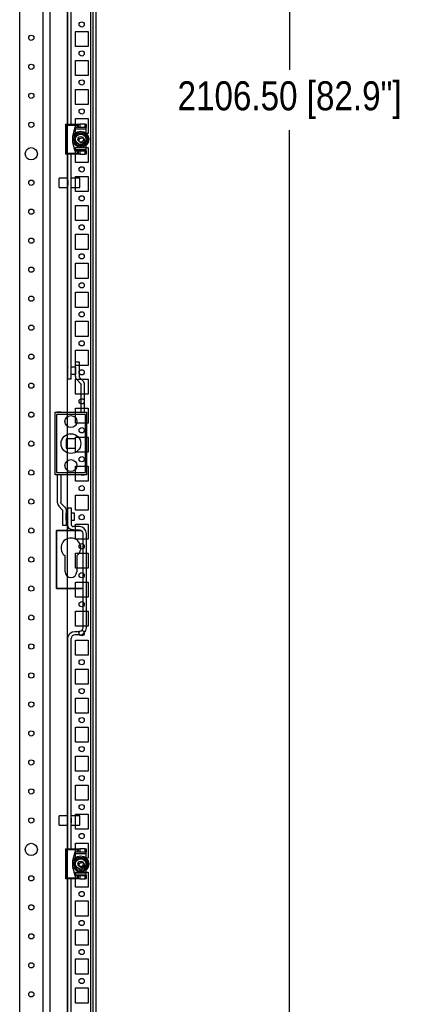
# Model space of a CAD drawing. Header units: inches. Extents: x 1399 to 7113, y 2289 to 6261.
# Tile 62 of 76: x 5579 to 5927, y 3618 to 4467. Entities that reach past the tile are written whole.
import ezdxf

# ---------------------------------------------------------------- set-up
doc = ezdxf.new("R2010")
doc.units = ezdxf.units.IN
doc.header["$MEASUREMENT"] = 0
doc.layers.add('HANDLE_ROTARY', color=7, linetype='Continuous')
doc.styles.get("Standard").update_dxf_attribs({"font": 'ARIALN.TTF'})
doc.dimstyles.get("Standard").update_dxf_attribs({"dimtxt": 25, "dimasz": 20, "dimexe": 5, "dimexo": 5, "dimgap": 10, "dimtad": 0, "dimtih": 1, "dimtoh": 1, "dimzin": 0, "dimdsep": 46, "dimtxsty": 'Standard', "dimcen": 10, "dimadec": 0, "dimazin": 0, "dimtfac": 1, "dimtofl": 0, "dimtmove": 0, "dimatfit": 3, "dimfxl": 1, "dimtolj": 1, "dimtzin": 0, "dimarcsym": 0})

# ---------------------------------------------------------------- blocks, each defined once
blk = doc.blocks.new('DOOR_FRONT')
for p, q in [((395, -4.5), (395, -1962.5)), ((397, -4.5), (397, -1962.5)), ((375.5, -658), (375.5, -75.5)), ((378.5, -658), (378.5, -75.5)), ((333.99, -1879), (333.99, -88)), ((353.99, -88), (353.99, -1879)), ((373.41, -658), (384.81, -658)), ((373.41, -658), (375.31, -658)), ((374.41, -659), (373.41, -658)), ((373.41, -658), (373.41, -684)), ((383.81, -659), (374.41, -659)), ((374.41, -659), (374.41, -683)), ((375.31, -658), (375.5, -658)), ((378.5, -658), (378.81, -658)), ((381.61, -661), (379.61, -668.5)), ((381.34, -662), (379.61, -668.5)), ((381.61, -661), (381.34, -662)), ((381.34, -662), (391.41, -662)), ((391.41, -661), (381.61, -661)), ((383.81, -661), (381.61, -661)), ((384.81, -658), (383.81, -659)), ((383.81, -661), (383.81, -659)), ((384.81, -661), (383.81, -661)), ((384.81, -658), (385.81, -658)), ((384.81, -661), (384.81, -658)), ((385.81, -661), (384.81, -661)), ((390.41, -658), (385.81, -658)), ((385.81, -658), (385.81, -661)), ((390.41, -661), (385.81, -661)), ((390.41, -658), (391.41, -658)), ((390.41, -661), (390.41, -658)), ((391.41, -661), (390.41, -661)), ((391.41, -658), (391.41, -661)), ((391.41, -662), (391.41, -661)), ((391.41, -666.04), (391.41, -662)), ((379.61, -668.5), (379.61, -673.5)), ((383.72, -666), (380.83, -671)), ((381.54, -669.78), (380.83, -671)), ((382.25, -668.55), (381.54, -669.78)), ((382.59, -667.95), (382.25, -668.55)), ((382.94, -667.35), (382.59, -667.95)), ((383.33, -666.67), (382.94, -667.35)), ((383.72, -666), (383.33, -666.67)), ((389.49, -666), (383.72, -666)), ((385.13, -666), (383.72, -666)), ((386.54, -666), (385.13, -666)), ((387.24, -666), (386.54, -666)), ((387.94, -666), (387.24, -666)), ((388.72, -666), (387.94, -666)), ((389.49, -666), (388.72, -666)), ((392.38, -671), (389.49, -666)), ((390.2, -667.22), (389.49, -666)), ((390.91, -668.45), (390.2, -667.22)), ((391.25, -669.05), (390.91, -668.45)), ((391.6, -669.65), (391.25, -669.05)), ((391.99, -670.33), (391.6, -669.65)), ((392.38, -671), (391.99, -670.33)), ((379.61, -673.5), (381.34, -680)), ((379.61, -673.5), (381.61, -681)), ((380.83, -671), (383.72, -676)), ((380.83, -671), (381.22, -671.67)), ((381.22, -671.67), (381.61, -672.35)), ((381.61, -672.35), (381.96, -672.95)), ((381.96, -672.95), (382.31, -673.55)), ((382.31, -673.55), (383.02, -674.78)), ((383.02, -674.78), (383.72, -676)), ((383.72, -676), (389.49, -676)), ((383.72, -676), (384.5, -676)), ((384.5, -676), (385.28, -676)), ((385.28, -676), (385.97, -676)), ((385.97, -676), (386.67, -676)), ((386.67, -676), (388.08, -676)), ((388.08, -676), (389.49, -676)), ((388.99, -671), (388.99, -671)), ((389.49, -676), (392.38, -671)), ((389.49, -676), (389.88, -675.33)), ((389.88, -675.33), (390.27, -674.65)), ((390.27, -674.65), (390.62, -674.05)), ((390.62, -674.05), (390.97, -673.45)), ((390.97, -673.45), (391.68, -672.22)), ((391.41, -680), (391.41, -675.96)), ((391.68, -672.22), (392.38, -671)), ((373.41, -684), (374.41, -683)), ((384.81, -684), (373.41, -684)), ((375.31, -684), (373.41, -684)), ((374.41, -683), (383.81, -683)), ((375.5, -684), (375.31, -684)), ((375.5, -878), (375.5, -684)), ((378.5, -878), (378.5, -684)), ((378.81, -684), (378.5, -684)), ((391.41, -680), (381.34, -680)), ((381.34, -680), (381.61, -681)), ((381.61, -681), (383.81, -681)), ((381.61, -681), (391.41, -681)), ((383.81, -683), (383.81, -681)), ((383.81, -681), (384.81, -681)), ((383.81, -683), (384.81, -684)), ((384.81, -681), (385.81, -681)), ((384.81, -684), (384.81, -681)), ((385.81, -684), (384.81, -684)), ((385.81, -681), (390.41, -681)), ((385.81, -681), (385.81, -684)), ((385.81, -684), (390.41, -684)), ((390.41, -681), (391.41, -681)), ((390.41, -684), (390.41, -681)), ((391.41, -684), (390.41, -684)), ((391.41, -681), (391.41, -680)), ((391.41, -681), (391.41, -684)), ((368, -712.5), (368, -704.5)), ((375.5, -704.5), (368, -704.5)), ((375.5, -712.5), (375.5, -704.5)), ((378.5, -712.5), (378.5, -704.5)), ((386, -704.5), (378.5, -704.5)), ((386, -712.5), (386, -704.5)), ((368, -712.5), (375.5, -712.5)), ((375.5, -706.5), (375.5, -710.5)), ((378.5, -710.5), (378.5, -706.5)), ((378.5, -712.5), (386, -712.5)), ((382.21, -875.38), (382.21, -863)), ((382.21, -863), (385.21, -863)), ((385.21, -863), (385.21, -875.38)), ((375.21, -867.5), (375.21, -873.5)), ((375.5, -867.5), (375.21, -867.5)), ((375.21, -873.5), (375.5, -873.5)), ((375.5, -867.4), (375.5, -867.5)), ((375.5, -873.5), (375.5, -873.6)), ((378.5, -867.5), (378.5, -867.4)), ((382.21, -867.5), (378.5, -867.5)), ((378.5, -873.5), (382.21, -873.5)), ((378.5, -873.6), (378.5, -873.5)), ((382.21, -867.5), (382.21, -873.5)), ((378.5, -878), (375.5, -878)), ((382.29, -876.26), (382.21, -875.38)), ((382.55, -877.1), (382.29, -876.26)), ((382.97, -877.88), (382.55, -877.1)), ((383.52, -878.56), (382.97, -877.88)), ((383.52, -878.56), (386.52, -881.8)), ((385.21, -875.38), (385.24, -875.67)), ((385.24, -875.67), (385.32, -875.95)), ((385.32, -875.95), (385.46, -876.21)), ((385.46, -876.21), (385.65, -876.44)), ((388.64, -879.68), (385.65, -876.44)), ((386.52, -881.8), (386.7, -882.03)), ((386.7, -882.03), (386.84, -882.29)), ((386.84, -882.29), (386.93, -882.57)), ((386.93, -882.57), (386.96, -882.86)), ((386.96, -906.5), (386.96, -882.86)), ((389.2, -880.36), (388.64, -879.68)), ((389.61, -881.14), (389.2, -880.36)), ((389.87, -881.99), (389.61, -881.14)), ((389.96, -882.86), (389.87, -881.99)), ((389.96, -906.5), (389.96, -882.86)), ((364.71, -960.5), (364.71, -906.5)), ((364.71, -906.5), (391.71, -906.5)), ((390.71, -908.5), (365.71, -908.5)), ((365.71, -908.5), (365.71, -958.5)), ((369.46, -906.5), (366.46, -906.5)), ((389.96, -906.5), (389.96, -906.5)), ((390.71, -958.5), (390.71, -908.5)), ((391.71, -906.5), (391.71, -960.5)), ((382.21, -929.5), (374.21, -929.5)), ((374.21, -929.5), (374.21, -937.5)), ((382.21, -937.5), (382.21, -929.5)), ((374.21, -937.5), (382.21, -937.5)), ((365.71, -958.5), (390.71, -958.5)), ((391.71, -960.5), (364.71, -960.5)), ((366.46, -960.5), (366.46, -984.14)), ((369.46, -960.5), (369.46, -984.14)), ((386.96, -960.5), (389.96, -960.5)), ((366.46, -984.14), (366.54, -985.01)), ((366.54, -985.01), (366.8, -985.86)), ((369.48, -984.43), (369.46, -984.14)), ((369.57, -984.71), (369.48, -984.43)), ((369.71, -984.97), (369.57, -984.71)), ((369.89, -985.2), (369.71, -984.97)), ((366.8, -985.86), (367.21, -986.64)), ((367.21, -986.64), (367.77, -987.32)), ((367.77, -987.32), (370.76, -990.56)), ((372.89, -988.44), (369.89, -985.2)), ((370.95, -990.79), (370.76, -990.56)), ((371.09, -991.05), (370.95, -990.79)), ((371.17, -991.33), (371.09, -991.05)), ((371.2, -991.62), (371.17, -991.33)), ((371.2, -1004), (371.2, -991.62)), ((372.89, -988.44), (373.44, -989.12)), ((373.44, -989.12), (373.86, -989.9)), ((373.86, -989.9), (374.12, -990.74)), ((374.12, -990.74), (374.2, -991.62)), ((374.2, -991.62), (374.2, -1004)), ((374.2, -999.5), (374.2, -993.5)), ((375.5, -993.5), (374.2, -993.5)), ((375.5, -1003.5), (375.5, -989)), ((375.5, -989), (378.5, -989)), ((375.5, -993.4), (375.5, -993.5)), ((378.5, -989), (378.5, -1003.5)), ((378.5, -993.5), (378.5, -993.4)), ((381.2, -993.5), (378.5, -993.5)), ((381.2, -999.5), (381.2, -993.5)), ((374.2, -999.5), (375.5, -999.5)), ((375.5, -999.5), (375.5, -999.6)), ((378.5, -999.5), (381.2, -999.5)), ((378.5, -999.6), (378.5, -999.5)), ((387.05, -1008.5), (365.71, -1008.5)), ((365.71, -1058.5), (365.71, -1008.5)), ((365.71, -1008.5), (387.05, -1008.5)), ((365.71, -1008.5), (365.71, -1058.5)), ((374.2, -1004), (371.2, -1004)), ((375.84, -1005.22), (375.5, -1003.5)), ((376.82, -1006.68), (375.84, -1005.22)), ((378.28, -1007.66), (376.82, -1006.68)), ((380, -1008), (378.28, -1007.66)), ((378.5, -1003.5), (378.61, -1004.07)), ((378.61, -1004.07), (378.94, -1004.56)), ((378.94, -1004.56), (379.43, -1004.89)), ((379.43, -1004.89), (380, -1005)), ((385.5, -1005), (380, -1005)), ((380, -1008), (385.5, -1008)), ((387.8, -1005.46), (385.5, -1005)), ((385.5, -1008), (386.65, -1008.23)), ((386.65, -1008.23), (387.62, -1008.88)), ((387.62, -1008.88), (388.27, -1009.85)), ((389.74, -1006.76), (387.8, -1005.46)), ((388.27, -1009.85), (388.5, -1011)), ((391.04, -1008.7), (389.74, -1006.76)), ((391.5, -1011), (391.04, -1008.7)), ((388.5, -1011), (388.5, -1092.5)), ((391.5, -1092.5), (391.5, -1011)), ((373.21, -1044), (373.21, -1030.37)), ((383.21, -1030.37), (383.21, -1044)), ((388.5, -1058.5), (365.71, -1058.5)), ((365.71, -1058.5), (388.5, -1058.5)), ((379.2, -1095.96), (381.5, -1095.5)), ((381.5, -1095.5), (385.5, -1095.5)), ((386.65, -1095.27), (385.5, -1095.5)), ((387.62, -1094.62), (386.65, -1095.27)), ((388.27, -1093.65), (387.62, -1094.62)), ((388.5, -1092.5), (388.27, -1093.65)), ((389.74, -1096.74), (391.04, -1094.8)), ((391.04, -1094.8), (391.5, -1092.5)), ((375.5, -1101.5), (375.96, -1099.2)), ((375.5, -1283), (375.5, -1101.5)), ((375.96, -1099.2), (377.26, -1097.26)), ((377.26, -1097.26), (379.2, -1095.96)), ((378.73, -1100.35), (378.5, -1101.5)), ((378.5, -1283), (378.5, -1101.5)), ((379.38, -1099.38), (378.73, -1100.35)), ((380.35, -1098.73), (379.38, -1099.38)), ((381.5, -1098.5), (380.35, -1098.73)), ((385.5, -1098.5), (381.5, -1098.5)), ((385.5, -1098.5), (387.8, -1098.04)), ((387.8, -1098.04), (389.74, -1096.74)), ((368, -1262.5), (368, -1254.5)), ((375.5, -1254.5), (368, -1254.5)), ((375.5, -1262.5), (375.5, -1254.5)), ((375.5, -1260.5), (375.5, -1256.5)), ((378.5, -1262.5), (378.5, -1254.5)), ((386, -1254.5), (378.5, -1254.5)), ((378.5, -1256.5), (378.5, -1260.5)), ((386, -1262.5), (386, -1254.5)), ((368, -1262.5), (375.5, -1262.5)), ((378.5, -1262.5), (386, -1262.5)), ((373.41, -1283), (384.81, -1283)), ((373.41, -1283), (375.31, -1283)), ((374.41, -1284), (373.41, -1283)), ((373.41, -1283), (373.41, -1309)), ((383.81, -1284), (374.41, -1284)), ((374.41, -1284), (374.41, -1308)), ((375.31, -1283), (375.5, -1283)), ((378.5, -1283), (378.81, -1283)), ((381.61, -1286), (379.61, -1293.5)), ((381.34, -1287), (379.61, -1293.5)), ((381.61, -1286), (381.34, -1287)), ((381.34, -1287), (391.41, -1287)), ((391.41, -1286), (381.61, -1286)), ((383.81, -1286), (381.61, -1286)), ((384.81, -1283), (383.81, -1284)), ((383.81, -1286), (383.81, -1284)), ((384.81, -1286), (383.81, -1286)), ((384.81, -1283), (385.81, -1283)), ((384.81, -1286), (384.81, -1283)), ((385.81, -1286), (384.81, -1286)), ((390.41, -1283), (385.81, -1283)), ((385.81, -1283), (385.81, -1286)), ((390.41, -1286), (385.81, -1286)), ((390.41, -1283), (391.41, -1283)), ((390.41, -1286), (390.41, -1283)), ((391.41, -1286), (390.41, -1286)), ((391.41, -1283), (391.41, -1286)), ((391.41, -1287), (391.41, -1286)), ((391.41, -1291.04), (391.41, -1287)), ((379.61, -1293.5), (379.61, -1298.5)), ((379.61, -1298.5), (381.34, -1305)), ((379.61, -1298.5), (381.61, -1306)), ((383.72, -1291), (380.83, -1296)), ((381.54, -1294.78), (380.83, -1296)), ((380.83, -1296), (383.72, -1301)), ((380.83, -1296), (381.22, -1296.67)), ((381.22, -1296.67), (381.61, -1297.35)), ((382.25, -1293.55), (381.54, -1294.78)), ((381.61, -1297.35), (381.96, -1297.95)), ((381.96, -1297.95), (382.31, -1298.55)), ((382.59, -1292.95), (382.25, -1293.55)), ((382.31, -1298.55), (383.02, -1299.78)), ((382.94, -1292.35), (382.59, -1292.95)), ((383.33, -1291.67), (382.94, -1292.35)), ((383.72, -1291), (383.33, -1291.67)), ((389.49, -1291), (383.72, -1291)), ((385.13, -1291), (383.72, -1291)), ((386.54, -1291), (385.13, -1291)), ((387.24, -1291), (386.54, -1291)), ((387.94, -1291), (387.24, -1291)), ((388.72, -1291), (387.94, -1291)), ((389.49, -1291), (388.72, -1291)), ((388.99, -1296), (388.99, -1296)), ((392.38, -1296), (389.49, -1291)), ((390.2, -1292.22), (389.49, -1291)), ((389.49, -1301), (392.38, -1296)), ((390.91, -1293.45), (390.2, -1292.22)), ((390.27, -1299.65), (390.62, -1299.05)), ((390.62, -1299.05), (390.97, -1298.45)), ((391.25, -1294.05), (390.91, -1293.45)), ((390.97, -1298.45), (391.68, -1297.22)), ((391.6, -1294.65), (391.25, -1294.05)), ((391.99, -1295.33), (391.6, -1294.65)), ((391.68, -1297.22), (392.38, -1296)), ((392.38, -1296), (391.99, -1295.33)), ((391.41, -1305), (381.34, -1305)), ((381.34, -1305), (381.61, -1306)), ((381.61, -1306), (383.81, -1306)), ((381.61, -1306), (391.41, -1306)), ((383.02, -1299.78), (383.72, -1301)), ((383.72, -1301), (389.49, -1301)), ((383.72, -1301), (384.5, -1301)), ((383.81, -1308), (383.81, -1306)), ((383.81, -1306), (384.81, -1306)), ((384.5, -1301), (385.28, -1301)), ((384.81, -1306), (385.81, -1306)), ((384.81, -1309), (384.81, -1306)), ((385.28, -1301), (385.97, -1301)), ((385.81, -1306), (390.41, -1306)), ((385.81, -1306), (385.81, -1309)), ((385.97, -1301), (386.67, -1301)), ((386.67, -1301), (388.08, -1301)), ((388.08, -1301), (389.49, -1301)), ((389.49, -1301), (389.88, -1300.33)), ((389.88, -1300.33), (390.27, -1299.65)), ((390.41, -1306), (391.41, -1306)), ((390.41, -1309), (390.41, -1306)), ((391.41, -1305), (391.41, -1300.96)), ((391.41, -1306), (391.41, -1305)), ((391.41, -1306), (391.41, -1309)), ((373.41, -1309), (374.41, -1308)), ((384.81, -1309), (373.41, -1309)), ((375.31, -1309), (373.41, -1309)), ((374.41, -1308), (383.81, -1308)), ((375.5, -1309), (375.31, -1309)), ((375.5, -1891.5), (375.5, -1309)), ((378.5, -1891.5), (378.5, -1309)), ((378.81, -1309), (378.5, -1309)), ((383.81, -1308), (384.81, -1309)), ((385.81, -1309), (384.81, -1309)), ((385.81, -1309), (390.41, -1309)), ((391.41, -1309), (390.41, -1309))]:
    blk.add_line(p, q)
for centre, radius in [((343.99, -583.5), 2.25), ((343.99, -608.5), 2.25), ((343.99, -633.5), 2.25), ((343.99, -658.5), 2.25), ((386.61, -671), 6.9), ((386.61, -671), 5.92), ((386.61, -671), 4.45), ((386.61, -671), 2.39), ((343.99, -683.5), 5.25), ((343.99, -708.5), 2.25), ((343.99, -733.5), 2.25), ((343.99, -758.5), 2.25), ((343.99, -783.5), 2.25), ((343.99, -808.5), 2.25), ((343.99, -833.5), 2.25), ((343.99, -858.5), 2.25), ((343.99, -883.5), 2.25), ((343.99, -908.5), 2.25), ((378.21, -914.5), 5.2), ((378.21, -933.5), 8.5), ((343.99, -933.5), 2.25), ((378.21, -952.5), 5.2), ((343.99, -958.5), 2.25), ((343.99, -983.5), 2.25), ((343.99, -1008.5), 2.25), ((343.99, -1033.5), 2.25), ((343.99, -1058.5), 2.25), ((343.99, -1083.5), 2.25), ((343.99, -1108.5), 2.25), ((343.99, -1133.5), 2.25), ((343.99, -1158.5), 2.25), ((343.99, -1183.5), 2.25), ((343.99, -1208.5), 2.25), ((343.99, -1233.5), 2.25), ((343.99, -1258.5), 2.25), ((343.99, -1283.5), 5.25), ((386.61, -1296), 6.9), ((386.61, -1296), 5.92), ((386.61, -1296), 4.45), ((386.61, -1296), 2.39), ((343.99, -1308.5), 2.25), ((343.99, -1333.5), 2.25), ((343.99, -1358.5), 2.25), ((343.99, -1383.5), 2.25), ((343.99, -1408.5), 2.25)]:
    blk.add_circle(centre, radius)
for centre, radius, start, end in [((378.21, -1023.5), 8.5, 306.03188, 233.96812), ((378.21, -1044), 5, 180, 0)]:
    blk.add_arc(centre, radius, start, end)
blk = doc.blocks.new('ENCL_FRONT')
for p, q in [((375, 2066.5), (375, 171.5)), ((400, 171.5), (400, 2066.5)), ((360, 2061.57), (360, 171.5)), ((382, 1507.5), (382, 1520.5)), ((382, 1520.5), (393, 1520.5)), ((393, 1520.5), (393, 1507.5)), ((393, 1507.5), (382, 1507.5)), ((382, 1482.5), (382, 1495.5)), ((382, 1495.5), (393, 1495.5)), ((393, 1495.5), (393, 1482.5)), ((393, 1482.5), (382, 1482.5)), ((382, 1457.5), (382, 1470.5)), ((382, 1470.5), (393, 1470.5)), ((393, 1470.5), (393, 1457.5)), ((393, 1457.5), (382, 1457.5)), ((382, 1432.5), (382, 1445.5)), ((382, 1445.5), (393, 1445.5)), ((393, 1445.5), (393, 1432.5)), ((393, 1432.5), (382, 1432.5)), ((382, 1407.5), (382, 1420.5)), ((382, 1420.5), (393, 1420.5)), ((393, 1420.5), (393, 1407.5)), ((393, 1407.5), (382, 1407.5)), ((382, 1382.5), (382, 1395.5)), ((382, 1395.5), (393, 1395.5)), ((393, 1395.5), (393, 1382.5)), ((393, 1382.5), (382, 1382.5)), ((382, 1357.5), (382, 1370.5)), ((382, 1370.5), (393, 1370.5)), ((393, 1370.5), (393, 1357.5)), ((393, 1357.5), (382, 1357.5)), ((382, 1332.5), (382, 1345.5)), ((382, 1345.5), (393, 1345.5)), ((393, 1345.5), (393, 1332.5)), ((393, 1332.5), (382, 1332.5)), ((382, 1307.5), (382, 1320.5)), ((382, 1320.5), (393, 1320.5)), ((393, 1320.5), (393, 1307.5)), ((393, 1307.5), (382, 1307.5)), ((382, 1282.5), (382, 1295.5)), ((382, 1295.5), (393, 1295.5)), ((393, 1295.5), (393, 1282.5)), ((393, 1282.5), (382, 1282.5)), ((382, 1257.5), (382, 1270.5)), ((382, 1270.5), (393, 1270.5)), ((393, 1270.5), (393, 1257.5)), ((393, 1257.5), (382, 1257.5)), ((382, 1232.5), (382, 1245.5)), ((382, 1245.5), (393, 1245.5)), ((393, 1245.5), (393, 1232.5)), ((393, 1232.5), (382, 1232.5)), ((382, 1207.5), (382, 1220.5)), ((382, 1220.5), (393, 1220.5)), ((393, 1220.5), (393, 1207.5)), ((393, 1207.5), (382, 1207.5)), ((382, 1182.5), (382, 1195.5)), ((382, 1195.5), (393, 1195.5)), ((393, 1195.5), (393, 1182.5)), ((393, 1182.5), (382, 1182.5)), ((382, 1157.5), (382, 1170.5)), ((382, 1170.5), (393, 1170.5)), ((393, 1170.5), (393, 1157.5)), ((393, 1157.5), (382, 1157.5)), ((382, 1132.5), (382, 1145.5)), ((382, 1145.5), (393, 1145.5)), ((393, 1145.5), (393, 1132.5)), ((393, 1132.5), (382, 1132.5)), ((382, 1107.5), (382, 1120.5)), ((382, 1120.5), (393, 1120.5)), ((393, 1120.5), (393, 1107.5)), ((393, 1107.5), (382, 1107.5)), ((382, 1082.5), (382, 1095.5)), ((382, 1095.5), (393, 1095.5)), ((393, 1095.5), (393, 1082.5)), ((393, 1082.5), (382, 1082.5)), ((382, 1057.5), (382, 1070.5)), ((382, 1070.5), (393, 1070.5)), ((393, 1070.5), (393, 1057.5)), ((393, 1057.5), (382, 1057.5)), ((382, 1032.5), (382, 1045.5)), ((382, 1045.5), (393, 1045.5)), ((393, 1045.5), (393, 1032.5)), ((393, 1032.5), (382, 1032.5)), ((382, 1007.5), (382, 1020.5)), ((382, 1020.5), (393, 1020.5)), ((393, 1020.5), (393, 1007.5)), ((393, 1007.5), (382, 1007.5)), ((382, 982.5), (382, 995.5)), ((382, 995.5), (393, 995.5)), ((393, 995.5), (393, 982.5)), ((393, 982.5), (382, 982.5)), ((382, 957.5), (382, 970.5)), ((382, 970.5), (393, 970.5)), ((393, 970.5), (393, 957.5)), ((393, 957.5), (382, 957.5)), ((382, 932.5), (382, 945.5)), ((382, 945.5), (393, 945.5)), ((393, 945.5), (393, 932.5)), ((393, 932.5), (382, 932.5)), ((382, 907.5), (382, 920.5)), ((382, 920.5), (393, 920.5)), ((393, 920.5), (393, 907.5)), ((393, 907.5), (382, 907.5)), ((382, 882.5), (382, 895.5)), ((382, 895.5), (393, 895.5)), ((393, 895.5), (393, 882.5)), ((393, 882.5), (382, 882.5)), ((382, 857.5), (382, 870.5)), ((382, 870.5), (393, 870.5)), ((393, 870.5), (393, 857.5)), ((393, 857.5), (382, 857.5)), ((382, 832.5), (382, 845.5)), ((382, 845.5), (393, 845.5)), ((393, 845.5), (393, 832.5)), ((393, 832.5), (382, 832.5)), ((382, 807.5), (382, 820.5)), ((382, 820.5), (393, 820.5)), ((393, 820.5), (393, 807.5)), ((393, 807.5), (382, 807.5)), ((382, 782.5), (382, 795.5)), ((382, 795.5), (393, 795.5)), ((393, 795.5), (393, 782.5)), ((393, 782.5), (382, 782.5)), ((382, 757.5), (382, 770.5)), ((382, 770.5), (393, 770.5)), ((393, 770.5), (393, 757.5)), ((393, 757.5), (382, 757.5)), ((382, 732.5), (382, 745.5)), ((382, 745.5), (393, 745.5)), ((393, 745.5), (393, 732.5)), ((393, 732.5), (382, 732.5)), ((382, 707.5), (382, 720.5)), ((382, 720.5), (393, 720.5)), ((393, 720.5), (393, 707.5)), ((393, 707.5), (382, 707.5)), ((382, 682.5), (382, 695.5)), ((382, 695.5), (393, 695.5)), ((393, 695.5), (393, 682.5)), ((393, 682.5), (382, 682.5))]:
    blk.add_line(p, q)
for centre in [(387.5, 1526.5), (387.5, 1501.5), (387.5, 1476.5), (387.5, 1451.5), (387.5, 1426.5), (387.5, 1401.5), (387.5, 1376.5), (387.5, 1351.5), (387.5, 1326.5), (387.5, 1301.5), (387.5, 1276.5), (387.5, 1251.5), (387.5, 1226.5), (387.5, 1201.5), (387.5, 1176.5), (387.5, 1151.5), (387.5, 1126.5), (387.5, 1101.5), (387.5, 1076.5), (387.5, 1051.5), (387.5, 1026.5), (387.5, 1001.5), (387.5, 976.5), (387.5, 951.5), (387.5, 926.5), (387.5, 901.5), (387.5, 876.5), (387.5, 851.5), (387.5, 826.5), (387.5, 801.5), (387.5, 776.5), (387.5, 751.5), (387.5, 726.5), (387.5, 701.5)]:
    blk.add_circle(centre, 2.25)
blk = doc.blocks.new('*D63')
at = {"color": 0, "linetype": 'Continuous', "lineweight": -2, "transparency": 16777216}
for p, q in [((5604.56, 5043.29), (5817.31, 5043.29)), ((5812.31, 5023.29), (5812.31, 4424.03)), ((5812.31, 2956.79), (5812.31, 4371.99)), ((5650.47, 2936.79), (5817.31, 2936.79))]:
    blk.add_line(p, q, dxfattribs=at)
at = {"color": 0, "linetype": 'Continuous', "transparency": 16777216}
for points in [[(5808.97, 5023.29), (5815.64, 5023.29), (5812.31, 5043.29)], [(5808.97, 2956.79), (5815.64, 2956.79), (5812.31, 2936.79)]]:
    blk.add_solid(points, dxfattribs=at)
at = {"layer": 'DEFPOINTS', "color": 0, "linetype": 'Continuous', "transparency": 16777216}
for p in [(5599.56, 5043.29), (5812.31, 5043.29), (5645.47, 2936.79)]:
    blk.add_point(p, dxfattribs=at)
at = {"color": 0, "linetype": 'Continuous', "transparency": 16777216, "insert": (5812.31, 4398.01), "char_height": 25, "attachment_point": 5}
blk.add_mtext('\\A1;2106.50 [82.9"]', dxfattribs=at)

msp = doc.modelspace()

# ---------------------------------------------------------------- block references
msp.add_blockref('ENCL_FRONT', (5245.47, 2936.791))
at = {"layer": 'HANDLE_ROTARY'}
msp.add_blockref('DOOR_FRONT', (5245.47, 5035.291), dxfattribs=at)

# ---------------------------------------------------------------- dimensions: what is measured, and where the dimension line sits
at = {"linetype": 'Continuous'}
dim = msp.add_linear_dim(base=(5812.305, 5043.291), p1=(5645.47, 2936.791), p2=(5599.56, 5043.291), angle=90, dimstyle='Standard', dxfattribs=at)
dim.commit()
dim.dimension.update_dxf_attribs({"geometry": '*D63', "text_midpoint": (5812.305, 4398.01), "dimtype": 160})

doc.saveas('drawing.dxf')
